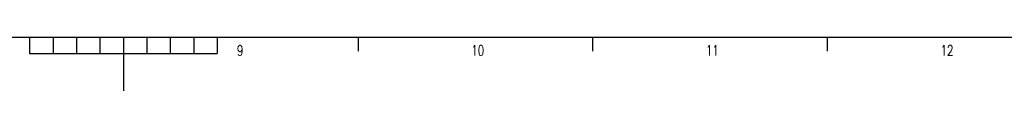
# Model space of a CAD drawing. Header units: millimetres. Extents: x 8 to 951, y -115 to 594.
# Tile 2 of 4: x 399 to 609, y 0 to 11. Entities that reach past the tile are written whole.
import ezdxf

# ---------------------------------------------------------------- set-up
doc = ezdxf.new("R2010")
doc.units = ezdxf.units.MM
doc.layers.add('SLD-0', color=7, linetype='Continuous')
doc.styles.add('SLDTEXTSTYLE10', font='TXT', dxfattribs={"width": 0.720037, "bigfont": 'bigfont'})
doc.styles.add('SLDTEXTSTYLE9', font='TXT', dxfattribs={"width": 0.750094, "bigfont": 'bigfont'})

msp = doc.modelspace()

# ---------------------------------------------------------------- linework, layer by layer
at = {"layer": 'SLD-0', "color": 7, "linetype": 'Continuous'}
for p, q in [((21.75, 11.25), (820.25, 11.25)), ((401, 11.25), (401, 7.75)), ((406, 11.25), (406, 7.75)), ((411, 11.25), (411, 7.75)), ((416, 11.25), (416, 7.75)), ((421, 11.25), (421, -0.25)), ((426, 11.25), (426, 7.75)), ((431, 11.25), (431, 7.75)), ((434.25, 11.25), (820.25, 11.25)), ((436, 11.25), (436, 7.75)), ((441, 11.25), (441, 7.75)), ((471, 11.25), (471, 8.25)), ((521, 11.25), (521, 8.25)), ((571, 11.25), (571, 8.25)), ((401, 7.75), (441, 7.75))]:
    msp.add_line(p, q, dxfattribs=at)

# ---------------------------------------------------------------- texts
at = {"layer": 'SLD-0', "char_height": 2.2, "attachment_point": 1}
for s, insert, style in [('9', (445.16, 9.49), 'SLDTEXTSTYLE9'), ('10', (495.16, 9.49), 'SLDTEXTSTYLE10'), ('11', (545.16, 9.49), 'SLDTEXTSTYLE10'), ('12', (595.16, 9.49), 'SLDTEXTSTYLE10')]:
    msp.add_mtext(s, dxfattribs=dict(at, insert=insert, style=style))

doc.saveas('drawing.dxf')
